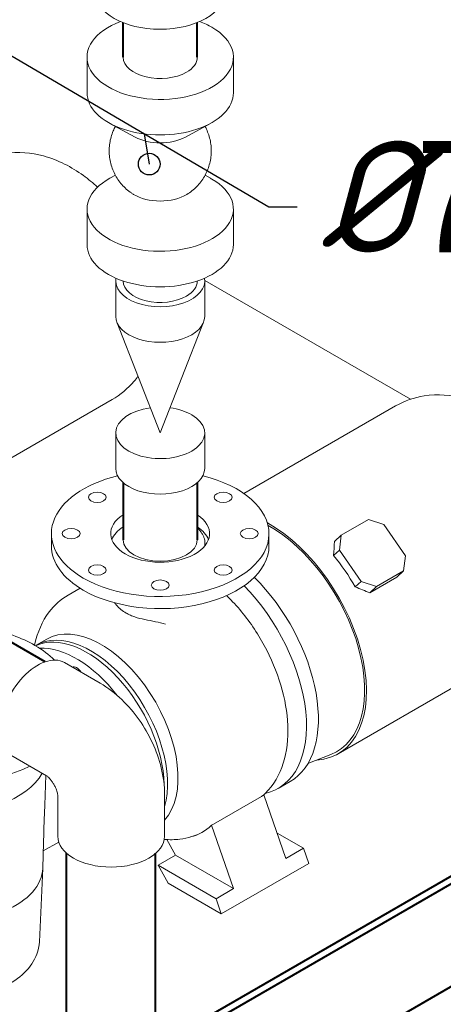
# Model space of a CAD drawing. Extents: x 4114239 to 5838486, y 780458 to 1383318.
# Tile 70 of 231: x 4361322 to 4362179, y 1049693 to 1051684. Entities that reach past the tile are written whole.
import ezdxf

# ---------------------------------------------------------------- set-up
doc = ezdxf.new("R2010")
doc.units = 0
doc.header["$MEASUREMENT"] = 0
doc.layers.add('Основные', color=160, linetype='Continuous', lineweight=40)
doc.styles.add('ГОСТ 250', font='isocpeui.ttf', dxfattribs={"height": 300})

msp = doc.modelspace()

# ---------------------------------------------------------------- linework, layer by layer
at = {"linetype": 'Continuous', "lineweight": 40, "extrusion": (5.55112e-17, 0.816497, 0.57735)}
for p, q in [((4361531.1666, 1051608.1128, 0), (4361531.1666, 1051677.8811)), ((4361681.1666, 1051608.1128), (4361681.1666, 1051678.1668)), ((4361531.1641, 1050747.9226), (4361531.145, 1050632.4674)), ((4361681.1641, 1050747.9183, 0), (4361681.145, 1050632.4426, 0)), ((4361373.4857, 1050385.9009, 0), (4360885.1686, 1050667.8309)), ((4361636.1751, 1049615.1593), (4363051.2844, 1050432.1731, 0)), ((4361619.694, 1049621.01), (4362881.7431, 1050349.6544)), ((4361718.1119, 1049454.6194), (4363141.2844, 1050276.2885)), ((4361416.9691, 1049593.1948), (4361416.9691, 1049998.8162, 0)), ((4361596.9691, 1049594.3299, 0), (4361596.9691, 1049998.8162, 0))]:
    msp.add_line(p, q, dxfattribs=at)
at = {"color": 0, "linetype": 'Continuous', "lineweight": 0, "extrusion": (5.55112e-17, 0.816497, 0.57735)}
for p, q in [((4361458.1666, 1051536.2611), (4361458.1666, 1051608.1128)), ((4361754.1666, 1051536.2611), (4361754.1666, 1051608.1128)), ((4361555.3357, 1051446.4238, 0), (4361504.5049, 1051474.162)), ((4361656.9975, 1051446.4238), (4361707.8283, 1051474.162, 0)), ((4361515.535, 1051369.2283), (4361504.5049, 1051363.2092, 0)), ((4361696.7982, 1051369.2283), (4361707.8283, 1051363.2092, 0)), ((4361458.1666, 1051229.2584), (4361458.1666, 1051301.1101)), ((4361754.1666, 1051229.2584), (4361754.1666, 1051301.1101)), ((4361516.1666, 1051083.646), (4361516.1666, 1051155.4977, 0)), ((4361531.1666, 1051155.4977), (4361531.1666, 1051155.5947, 0)), ((4361681.1666, 1051155.4977, 0), (4361681.1666, 1051155.5947, 0)), ((4362112.2857, 1050916.4923), (4361696.1403, 1051156.754, 0)), ((4361696.1666, 1051083.646, 0), (4361696.1666, 1051155.4977)), ((4361606.1471, 1050848.4925), (4361518.3904, 1051072.1666, 0)), ((4361606.1861, 1050848.4925), (4361693.9428, 1051072.1666)), ((4361509.1224, 1050915.8496), (4361117.7406, 1050689.8853)), ((4362082.2354, 1050902.9344), (4361775.577, 1050725.8851)), ((4361516.1666, 1050776.6433), (4361516.1666, 1050848.495)), ((4361696.1666, 1050776.6433, 0), (4361696.1666, 1050848.495, 0)), ((4361972.2597, 1050641.9331, 0), (4362027.1231, 1050673.6085)), ((4362027.1231, 1050673.6085), (4362058.4594, 1050663.4331)), ((4362058.4594, 1050663.4331), (4362102.0421, 1050599.7905)), ((4361386.1524, 1050644.8597), (4361386.1524, 1050620.3648)), ((4361826.1524, 1050644.8597), (4361826.1524, 1050620.3648)), ((4361958.3963, 1050629.0015), (4361972.2597, 1050641.9331, 0)), ((4361968.669, 1050611.5925), (4361972.2597, 1050641.9331, 0)), ((4361956.8848, 1050600.6004), (4361968.669, 1050611.5925)), ((4362012.2517, 1050547.9499), (4361968.669, 1050611.5925)), ((4362102.0421, 1050599.7905), (4362098.4514, 1050569.4499)), ((4362098.4514, 1050569.4499), (4362043.588, 1050537.7745)), ((4362084.9483, 1050556.8543, 0), (4362098.4514, 1050569.4499)), ((4362000.6839, 1050537.1596), (4362012.2517, 1050547.9499)), ((4362043.588, 1050537.7745), (4362012.2517, 1050547.9499)), ((4362030.0849, 1050525.1789, 0), (4362084.9483, 1050556.8543, 0)), ((4361419.9222, 1050520.5477, 0), (4361444.0611, 1050534.4843)), ((4362030.0849, 1050525.1789, 0), (4362043.588, 1050537.7745)), ((4361355.4382, 1050419.3803, 0), (4361376.6514, 1050431.6278)), ((4362357.6069, 1050425.9769), (4361966.2251, 1050200.0125, 0)), ((4361412.3353, 1050384.2557, 0), (4361484.4602, 1050342.6144)), ((4361304.3353, 1050197.1942, 0), (4361376.3956, 1050155.5902, 0)), ((4361904.9579, 1050180.2996), (4361951.4938, 1050198.6003)), ((4361372.751, 1050095.782), (4361374.7367, 1050156.5479, 0)), ((4361869.0624, 1050143.9156), (4361844.95, 1050129.9943, 0)), ((4361398.9691, 1050033.2836, 0), (4361398.9691, 1050116.4917)), ((4361614.9691, 1050033.2836, 0), (4361614.9691, 1050116.5662)), ((4361810.7897, 1050113.5919), (4361713.7009, 1050057.5376)), ((4361815.9854, 1050116.5916), (4361810.7897, 1050113.5919)), ((4361860.4856, 1049988.5265, 0), (4361815.9854, 1050116.5916)), ((4361713.7009, 1050057.5376), (4361709.9194, 1050055.3544)), ((4361709.9194, 1050055.3544), (4361754.4196, 1049927.2893)), ((4361895.841, 1050008.939), (4361842.7396, 1050039.597)), ((4361368.5934, 1049968.5501, 0), (4361370.2975, 1050020.7012)), ((4361400.8976, 1050021.5528, 0), (4361369.7375, 1050003.5625)), ((4361637.4178, 1049994.8403), (4361619.7901, 1050026.4633, 0)), ((4361637.4178, 1049994.8403), (4361602.0625, 1049974.4279)), ((4361754.4196, 1049927.2893), (4361637.4178, 1049994.8403)), ((4361895.841, 1050008.939), (4361860.4856, 1049988.5265, 0)), ((4361906.4886, 1049978.2966, 0), (4361895.841, 1050008.939)), ((4361622.1966, 1049938.3085), (4361602.0625, 1049974.4279)), ((4361602.0625, 1049974.4279), (4361719.0643, 1049906.8769, 0)), ((4361906.4886, 1049978.2966, 0), (4361729.7119, 1049876.2346)), ((4361361.7973, 1049819.687), (4361368.5609, 1049967.7213)), ((4361729.7119, 1049876.2346), (4361622.1966, 1049938.3085)), ((4361754.4196, 1049927.2893), (4361719.0643, 1049906.8769, 0)), ((4361719.0643, 1049906.8769, 0), (4361729.7119, 1049876.2346))]:
    msp.add_line(p, q, dxfattribs=at)
msp.add_line((4361573.763, 1051452.8864), (4361583.9758, 1051391.9198, 0))
at = {"color": 7, "lineweight": 25, "ltscale": 1000}
msp.add_lwpolyline([(4361883.4288, 1051304.9668), (4361825.7684, 1051304.9668), (4359970.7324, 1052393.8174)], dxfattribs=at)
msp.add_circle((4361583.9758, 1051391.9198, 0), 21.964)
at = {"color": 0, "linetype": 'Continuous', "lineweight": 0, "extrusion": (-2.41957e-17, 2.22045e-16, -1)}
msp.add_ellipse((4361605.8122, 1051740.0342), major_axis=(-131, 0), ratio=0.577350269, start_param=3.141592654, end_param=6.283185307, dxfattribs=at)
at = {"color": 0, "linetype": 'Continuous', "lineweight": 0, "extrusion": (1.10799e-16, 2.22045e-16, -1)}
for centre, major_axis, start_param, end_param in [((4361606.1666, 1051608.1128), (148, 0), 5.497787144, 10.424334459), ((4361606.1666, 1051608.1128), (148, 0), 5.28052723, 5.497787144), ((4361606.1666, 1051536.2611), (148, 0), 0, 3.141592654), ((4361606.1666, 1051477.4734), (74, 0), 0.813576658, 2.328015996), ((4361606.1666, 1051301.1101), (148, 0), 5.497787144, 10.238354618), ((4361606.1666, 1051301.1101), (148, 0), 5.46960865, 5.497787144), ((4361606.1666, 1051359.8978), (74, 0), 0.75876046, 2.382832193), ((4361606.1666, 1051229.2584), (148, 0), 0, 3.141592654)]:
    msp.add_ellipse(centre, major_axis=major_axis, ratio=0.577350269, start_param=start_param, end_param=end_param, dxfattribs=at)
at = {"color": 0, "linetype": 'Continuous', "lineweight": 0, "extrusion": (2.73488e-17, 1.66533e-16, -1)}
for centre, start_param, end_param in [((4361606.1666, 1051608.1128), 0.785398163, 3.141592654), ((4361606.1666, 1051608.1128), 0, 0.785398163), ((4361606.1666, 1051155.4977), 0.785398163, 3.141592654), ((4361606.1666, 1051155.4977), 0, 0.785398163)]:
    msp.add_ellipse(centre, major_axis=(75, 0), ratio=0.577350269, start_param=start_param, end_param=end_param, dxfattribs=at)
at = {"color": 0, "linetype": 'Continuous', "lineweight": 0, "extrusion": (1.01092e-16, 1.66533e-16, -1)}
for centre, start_param, end_param in [((4361606.1666, 1051155.4977), 6.173473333, 9.534489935), ((4361606.1666, 1051083.646), 0, 3.141592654), ((4361606.1666, 1050848.495), 5.497787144, 10.772592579), ((4361606.1666, 1050848.495), 4.935370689, 5.497787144), ((4361606.1666, 1050776.6433), 0, 3.141592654)]:
    msp.add_ellipse(centre, major_axis=(90, 0), ratio=0.577350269, start_param=start_param, end_param=end_param, dxfattribs=at)
at = {"color": 0, "linetype": 'Continuous', "lineweight": 0, "extrusion": (1.96046e-17, 2.22045e-16, -1)}
msp.add_ellipse((4361606.1666, 1050848.495), major_axis=(0.02, 0), ratio=0.577350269, start_param=0.222759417, end_param=2.918833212, dxfattribs=at)
at = {"color": 0, "linetype": 'Continuous', "lineweight": 0, "extrusion": (-7.45876e-17, 2.22045e-16, -1)}
for centre, major_axis, start_param, end_param in [((4361606.1524, 1050644.8597), (-220, 0), 5.497787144, 7.451398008), ((4361606.1524, 1050644.8597), (-220, 0), 1.973503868, 5.497787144), ((4361606.1524, 1050620.3648), (220, 0), 2.35619449, 3.141592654), ((4361606.1524, 1050620.3648), (220, 0), 0, 2.35619449)]:
    msp.add_ellipse(centre, major_axis=major_axis, ratio=0.577350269, start_param=start_param, end_param=end_param, dxfattribs=at)
at = {"color": 0, "linetype": 'Continuous', "lineweight": 0, "extrusion": (-1.13953e-16, 1.66533e-16, -1)}
for centre in [(4361478.8732, 1050718.3444), (4361733.4317, 1050718.3444), (4361426.1524, 1050644.8597), (4361786.1524, 1050644.8597), (4361478.8732, 1050571.375), (4361733.4317, 1050571.375, 0), (4361606.1524, 1050540.9367)]:
    msp.add_ellipse(centre, major_axis=(-18, 0), ratio=0.577350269, dxfattribs=at)
at = {"color": 0, "linetype": 'Continuous', "lineweight": 0, "extrusion": (2.53461e-16, 2.22045e-16, -1)}
for centre, major_axis, start_param, end_param in [((4361606.1524, 1050644.8597), (-100, 0), 5.497787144, 7.005933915), ((4361606.1524, 1050644.8597), (-100, 0), 2.418872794, 5.497787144), ((4361606.1524, 1050620.3648), (100, 0), 3.355348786, 3.864280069), ((4361606.1524, 1050620.3648), (100, 0), 5.56040427, 6.069429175)]:
    msp.add_ellipse(centre, major_axis=major_axis, ratio=0.577350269, start_param=start_param, end_param=end_param, dxfattribs=at)
at = {"color": 0, "linetype": 'Continuous', "lineweight": 0, "extrusion": (-6.29482e-17, 2.20052e-16, -1)}
for centre, major_axis, start_param, end_param in [((4361828.5393, 1050438.4913), (-137.6858, 238.4787), 0.756666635, 3.421407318), ((4361437.1539, 1050359.4942), (-9, 15.5885), 0.003873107, 1.56692322)]:
    msp.add_ellipse(centre, major_axis=major_axis, ratio=0.577350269, start_param=start_param, end_param=end_param, dxfattribs=at)
at = {"color": 0, "linetype": 'Continuous', "lineweight": 0, "extrusion": (-7.43708e-18, 1.23904e-16, -1)}
msp.add_ellipse((4361828.5393, 1050438.4913), major_axis=(-135.1185, 234.0321), ratio=0.577350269, start_param=0.76290524, end_param=3.227994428, dxfattribs=at)
at = {"color": 0, "linetype": 'Continuous', "lineweight": 0, "extrusion": (-9.36882e-17, 1.66549e-16, -1)}
msp.add_ellipse((4361606.145, 1050632.455, 0), major_axis=(-75, 0.0124), ratio=0.577460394, start_param=3.141592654, end_param=6.283185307, dxfattribs=at)
at = {"color": 0, "linetype": 'Continuous', "lineweight": 0, "extrusion": (2.33573e-17, 1.6547e-16, -1)}
msp.add_ellipse((4361834.0037, 1050441.6461), major_axis=(-80.6815, -355.1713), ratio=0.268321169, start_param=4.096998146, end_param=4.188423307, dxfattribs=at)
at = {"color": 0, "linetype": 'Continuous', "lineweight": 0, "extrusion": (-1.48742e-17, 2.47807e-16, -1)}
for centre, start_param, end_param in [((4361731.3766, 1050382.3943), 3.747175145, 3.75815064), ((4361731.3766, 1050382.3943), 4.268037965, 6.283185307), ((4361707.2642, 1050368.4731, 0), 4.286226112, 6.460022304)]:
    msp.add_ellipse(centre, major_axis=(137.6858, -238.4787), ratio=0.577350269, start_param=start_param, end_param=end_param, dxfattribs=at)
at = {"color": 0, "linetype": 'Continuous', "lineweight": 0, "extrusion": (4.0637e-17, 1.51659e-16, -1)}
msp.add_ellipse((4361862.687, 1050458.2064, 0), major_axis=(-137.6858, 238.4787), ratio=0.577350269, start_param=1.290352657, end_param=1.5730586, dxfattribs=at)
at = {"color": 0, "linetype": 'Continuous', "lineweight": 0, "extrusion": (-1.39039e-16, 2.02361e-16, -1)}
msp.add_ellipse((4361836.5069, 1050443.0913, 0), major_axis=(367.607, -83.5064), ratio=0.365678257, start_param=5.090771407, end_param=5.181970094, dxfattribs=at)
at = {"color": 0, "linetype": 'Continuous', "lineweight": 0, "extrusion": (7.67466e-17, 1.66533e-16, -1)}
for start_param, end_param in [(5.0365543, 5.497787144), (5.497787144, 5.759578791)]:
    msp.add_ellipse((4361177.391, 1050317.6815, 0), major_axis=(248.1409, 0), ratio=0.577350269, start_param=start_param, end_param=end_param, dxfattribs=at)
at = {"color": 0, "linetype": 'Continuous', "lineweight": 0, "extrusion": (-3.51927e-17, 1.71978e-16, -1)}
for centre, start_param, end_param in [((4361465.4382, 1050228.8547), 3.126810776, 5.777186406), ((4361486.6514, 1050241.1022), 3.141592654, 6.098633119), ((4361458.3671, 1050224.7722), 3.192275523, 5.481257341), ((4361437.1539, 1050212.5248, 0), 3.425104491, 4.481655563)]:
    msp.add_ellipse(centre, major_axis=(110, -190.5256), ratio=0.577350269, start_param=start_param, end_param=end_param, dxfattribs=at)
at = {"color": 0, "linetype": 'Continuous', "lineweight": 0, "extrusion": (-2.03185e-17, 7.58296e-17, -1)}
msp.add_ellipse((4361358.3353, 1050290.725), major_axis=(-54, -93.5307), ratio=0.577350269, start_param=0.785398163, end_param=3.141592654, dxfattribs=at)
at = {"color": 0, "linetype": 'Continuous', "lineweight": 0, "extrusion": (6.61289e-17, 1.66533e-16, -1)}
msp.add_ellipse((4361177.391, 1050282.1141), major_axis=(248.1409, 0), ratio=0.577350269, start_param=0.84282476, end_param=3.141592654, dxfattribs=at)
at = {"color": 0, "linetype": 'Continuous', "lineweight": 0, "extrusion": (1.38158e-16, 1.66533e-16, -1)}
msp.add_ellipse((4361177.391, 1050194.4067), major_axis=(198.5476, 0), ratio=0.577350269, start_param=0.296907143, end_param=3.141592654, dxfattribs=at)
at = {"color": 0, "linetype": 'Continuous', "lineweight": 0, "extrusion": (-9.07038e-17, 2.68126e-16, -1)}
msp.add_ellipse((4361553.8265, 1050279.8858), major_axis=(137.6858, -238.4787), ratio=0.577350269, start_param=6.138551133, end_param=6.444940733, dxfattribs=at)
at = {"color": 0, "linetype": 'Continuous', "lineweight": 0, "extrusion": (9.64266e-17, 1.66533e-16, -1)}
msp.add_ellipse((4361506.9691, 1050033.2836), major_axis=(-108, 0), ratio=0.577350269, start_param=3.141592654, end_param=6.283185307, dxfattribs=at)
at = {"color": 0, "linetype": 'Continuous', "lineweight": 0, "extrusion": (7.31982e-17, 2.22045e-16, -1)}
msp.add_ellipse((4361177.391, 1049970.6328), major_axis=(191.2364, 0), ratio=0.577350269, start_param=0.018864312, end_param=1.832228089, dxfattribs=at)
at = {"color": 0, "linetype": 'Continuous', "lineweight": 0}
for points, knots in [([(4361515.535, 1051468.1429), (4361513.9056, 1051465.1567, 0), (4361512.4223, 1051462.0872), (4361509.4249, 1051455.0112), (4361507.9969, 1051450.9536), (4361505.6607, 1051442.7083, 0), (4361504.748, 1051438.5046), (4361503.4545, 1051430.0329), (4361503.0713, 1051425.7484), (4361502.8406, 1051417.1816, 0), (4361502.9927, 1051412.8828, 0), (4361503.8283, 1051404.3537), (4361504.5135, 1051400.107, 0), (4361506.4025, 1051391.7479, 0), (4361507.61, 1051387.6193, 0), (4361510.5232, 1051379.5597), (4361512.2344, 1051375.6132), (4361516.1265, 1051367.9781, 0), (4361518.3148, 1051364.2747), (4361523.1255, 1051357.1824), (4361525.7572, 1051353.7798, 0), (4361531.4119, 1051347.3402, 0), (4361534.4459, 1051344.2909, 0), (4361540.8571, 1051338.604), (4361544.2465, 1051335.9554), (4361549.3144, 1051332.4806), (4361550.8772, 1051331.4701), (4361552.4656, 1051330.5028, 0)], [27.046085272, 27.046085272, 27.046085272, 27.046085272, 32.145621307, 32.145621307, 38.573055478, 38.573055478, 45.000486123, 45.000486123, 51.427914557, 51.427914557, 57.85534182, 57.85534182, 64.282768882, 64.282768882, 70.710196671, 70.710196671, 77.137626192, 77.137626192, 83.565058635, 83.565058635, 89.992495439, 89.992495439, 96.419938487, 96.419938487, 102.847390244, 102.847390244, 105.636958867, 105.636958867, 105.636958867, 105.636958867]), ([(4361659.8676, 1051330.5028, 0), (4361663.5322, 1051332.7344, 0), (4361667.0642, 1051335.1996), (4361673.7766, 1051340.5365), (4361676.9705, 1051343.418), (4361682.9638, 1051349.5436), (4361685.7749, 1051352.7996), (4361690.9606, 1051359.6226), (4361693.3452, 1051363.2027), (4361697.6428, 1051370.6171), (4361699.5641, 1051374.4658), (4361702.9071, 1051382.3568), (4361704.3352, 1051386.4144), (4361706.6717, 1051394.6597), (4361707.5845, 1051398.8633), (4361708.8783, 1051407.335, 0), (4361709.2617, 1051411.6194), (4361709.4927, 1051420.1862), (4361709.3407, 1051424.4851), (4361708.5053, 1051433.0142, 0), (4361707.8203, 1051437.2609), (4361705.9316, 1051445.62, 0), (4361704.7242, 1051449.7487), (4361701.8113, 1051457.8084, 0), (4361700.1002, 1051461.755), (4361697.7145, 1051466.4354), (4361697.2624, 1051467.2923), (4361696.7981, 1051468.1429)], [0, 0, 0, 0, 6.435830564, 6.435830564, 12.863278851, 12.863278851, 19.290735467, 19.290735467, 25.718182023, 25.718182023, 32.145621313, 32.145621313, 38.573055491, 38.573055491, 45.000486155, 45.000486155, 51.42791459, 51.42791459, 57.855341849, 57.855341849, 64.282768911, 64.282768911, 70.710196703, 70.710196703, 77.137626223, 77.137626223, 78.590198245, 78.590198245, 78.590198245, 78.590198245]), ([(4361479.4574, 1051345.2643), (4361470.3821, 1051353.6327, 0), (4361460.8491, 1051361.4976, 0), (4361426.9911, 1051386.0422), (4361400.3839, 1051400.1875, 0), (4361345.929, 1051414.8736), (4361319.1766, 1051417.5041, 0), (4361271.8081, 1051410.0412), (4361251.8001, 1051403.2278), (4361233.7509, 1051392.8071, 0)], [4.422255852, 4.422255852, 4.422255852, 4.422255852, 4.585272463, 4.585272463, 4.972778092, 4.972778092, 5.279173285, 5.279173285, 5.497787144, 5.497787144, 5.497787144, 5.497787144]), ([(4361509.1224, 1050915.8496), (4361525.9904, 1050925.5884), (4361541.0055, 1050938.3801), (4361555.9742, 1050956.0568), (4361558.6714, 1050959.5045, 0), (4361561.2153, 1050963.0144)], [2.3561944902, 2.3561944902, 2.3561944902, 2.3561944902, 2.560501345, 2.560501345, 2.6085490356, 2.6085490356, 2.6085490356, 2.6085490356]), ([(4362357.6069, 1050425.9769), (4362374.4749, 1050435.7156, 0), (4362389.49, 1050448.5074), (4362414.758, 1050478.3466, 0), (4362424.5517, 1050495.5271), (4362440.124, 1050534.3939), (4362444.5071, 1050556.1809), (4362448.2272, 1050605.1519), (4362445.7489, 1050632.2104), (4362433.973, 1050687.6896, 0), (4362423.9188, 1050715.9955, 0), (4362397.8101, 1050769.5048), (4362381.8155, 1050794.7149), (4362344.5587, 1050840.7089), (4362323.311, 1050861.4922, 0), (4362275.4756, 1050896.1694), (4362248.8684, 1050910.3148), (4362194.4135, 1050925.0009), (4362167.661, 1050927.6313, 0), (4362120.2926, 1050920.1685), (4362100.2846, 1050913.3551), (4362082.2354, 1050902.9344)], [2.35619449, 2.35619449, 2.35619449, 2.35619449, 2.560501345, 2.560501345, 2.782183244, 2.782183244, 3.057756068, 3.057756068, 3.413973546, 3.413973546, 3.806732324, 3.806732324, 4.194985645, 4.194985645, 4.585272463, 4.585272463, 4.972778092, 4.972778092, 5.279173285, 5.279173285, 5.497787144, 5.497787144, 5.497787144, 5.497787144]), ([(4361696.0623, 1050619.5865), (4361696.1013, 1050619.8023), (4361696.1382, 1050620.0177, 0), (4361696.4792, 1050622.1336), (4361696.6144, 1050624.0035, 0), (4361696.5961, 1050627.5841), (4361696.4406, 1050629.4607), (4361695.7854, 1050633.2749), (4361695.2856, 1050635.2125), (4361693.9476, 1050639.0476, 0), (4361693.1092, 1050640.9459), (4361691.1563, 1050644.6093), (4361690.042, 1050646.3744), (4361687.6554, 1050649.687), (4361686.2726, 1050651.3878, 0), (4361683.6084, 1050654.2727), (4361682.4169, 1050655.4616), (4361681.1488, 1050656.6295, 0)], [180.340970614, 180.340970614, 180.340970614, 180.340970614, 180.866221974, 180.866221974, 185.50857805, 185.50857805, 190.16896117, 190.16896117, 194.82934429, 194.82934429, 199.489727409, 199.489727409, 204.150110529, 204.150110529, 208.810792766, 208.810792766, 212.100245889, 212.100245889, 212.100245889, 212.100245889]), ([(4361352.2479, 1050419.3328), (4361352.4263, 1050420.212), (4361352.6103, 1050421.0892, 0), (4361357.9117, 1050445.5302, 0), (4361367.2535, 1050467.8535, 0), (4361392.0736, 1050500.3073), (4361405.0659, 1050511.9704), (4361419.9222, 1050520.5477, 0)], [6.4899193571, 6.4899193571, 6.4899193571, 6.4899193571, 6.5021988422, 6.5021988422, 6.832819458, 6.832819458, 7.0685834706, 7.0685834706, 7.0685834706, 7.0685834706]), ([(4361740.3931, 1050519.7344, 0), (4361744.5455, 1050515.7388), (4361748.6295, 1050511.6194), (4361772.3273, 1050486.5952), (4361790.2315, 1050463.0235), (4361820.9008, 1050412.8116), (4361833.7027, 1050386.2121), (4361853.1704, 1050331.9759, 0), (4361859.8107, 1050304.3479), (4361865.7206, 1050250.0382), (4361864.9513, 1050223.3385), (4361854.3932, 1050174.662, 0), (4361845.0514, 1050152.3387), (4361825.6641, 1050126.9886), (4361820.1877, 1050120.9933), (4361814.1787, 1050115.5485)], [1.892524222, 1.892524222, 1.892524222, 1.892524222, 1.963738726, 1.963738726, 2.313391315, 2.313391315, 2.659858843, 2.659858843, 3.008311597, 3.008311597, 3.360606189, 3.360606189, 3.691226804, 3.691226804, 3.80301772, 3.80301772, 3.80301772, 3.80301772]), ([(4361513.794, 1050505.0831), (4361514.9546, 1050503.5116), (4361516.2106, 1050501.9523), (4361520.2584, 1050497.3407, 0), (4361523.3259, 1050494.3653, 0), (4361529.919, 1050488.9872), (4361533.4128, 1050486.5638), (4361540.0255, 1050482.7337), (4361543.0191, 1050481.2296), (4361549.0246, 1050478.6215), (4361551.9962, 1050477.5016), (4361561.3242, 1050474.4204), (4361567.901, 1050472.8228, 0), (4361581.9924, 1050469.8546), (4361589.323, 1050468.5336), (4361603.6265, 1050465.5458), (4361610.2906, 1050463.9837, 0), (4361616.9496, 1050461.9524)], [-65.176849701, -65.176849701, -65.176849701, -65.176849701, -61.032925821, -61.032925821, -52.690836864, -52.690836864, -44.779175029, -44.779175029, -38.766337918, -38.766337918, -33.264461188, -33.264461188, -22.083897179, -22.083897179, -10.446954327, -10.446954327, -0.001653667, -0.001653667, -0.001653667, -0.001653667]), ([(4361484.4602, 1050342.6144), (4361500.9545, 1050333.0914, 0), (4361515.4908, 1050321.7897), (4361541.6929, 1050296.8314), (4361553.3452, 1050283.1429), (4361573.9663, 1050253.9375), (4361582.9257, 1050238.4192), (4361597.9078, 1050205.9582, 0), (4361603.9362, 1050189.0227), (4361612.4498, 1050153.8519), (4361614.9691, 1050135.6122, 0), (4361614.9691, 1050116.5662)], [1.570796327, 1.570796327, 1.570796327, 1.570796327, 1.884955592, 1.884955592, 2.199114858, 2.199114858, 2.513274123, 2.513274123, 2.827433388, 2.827433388, 3.141592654, 3.141592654, 3.141592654, 3.141592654]), ([(4361376.3745, 1050155.6036, 0), (4361376.3745, 1050155.6036, 0), (4361376.608, 1050155.4563), (4361377.5144, 1050154.7729), (4361378.2842, 1050154.1463), (4361380.1365, 1050152.4294), (4361381.2205, 1050151.3383), (4361383.5671, 1050148.7195), (4361384.8353, 1050147.1765), (4361387.414, 1050143.7168), (4361388.7238, 1050141.7865), (4361391.2212, 1050137.7137), (4361392.4047, 1050135.567), (4361394.4978, 1050131.3226, 0), (4361395.4092, 1050129.2246), (4361396.8857, 1050125.3573), (4361397.4621, 1050123.5787, 0), (4361398.2979, 1050120.5532), (4361398.5704, 1050119.2859, 0), (4361398.8948, 1050117.4061), (4361398.9512, 1050116.779), (4361398.9692, 1050116.4972, 0), (4361398.9702, 1050116.4667), (4361398.9702, 1050116.4667)], [1.60959514, 1.60959514, 1.60959514, 1.60959514, 1.72259757, 1.72259757, 1.864688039, 1.864688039, 2.007271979, 2.007271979, 2.15549328, 2.15549328, 2.310390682, 2.310390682, 2.469234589, 2.469234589, 2.626921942, 2.626921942, 2.778828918, 2.778828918, 2.923771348, 2.923771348, 3.065172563, 3.065172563, 3.102793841, 3.102793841, 3.102793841, 3.102793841]), ([(4361372.751, 1050095.782, 0), (4361372.7304, 1050095.1521, 0), (4361372.7093, 1050094.5235), (4361372.5114, 1050088.7713, 0), (4361372.3039, 1050083.742), (4361371.8864, 1050073.9768), (4361371.6768, 1050069.24, 0), (4361371.3012, 1050060.154), (4361371.1355, 1050055.805), (4361371.0012, 1050051.6884), (4361370.8721, 1050047.7307), (4361370.7716, 1050043.9782), (4361370.6165, 1050036.9392, 0), (4361370.5616, 1050033.6526, 0), (4361370.4599, 1050027.5684, 0), (4361370.4127, 1050024.7697), (4361370.3287, 1050021.6994), (4361370.3137, 1050021.1955), (4361370.2975, 1050020.7012)], [-23.655317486, -23.655317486, -23.655317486, -23.655317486, -22.728248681, -22.728248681, -15.152165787, -15.152165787, -7.576082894, -7.576082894, 0, 0, 0, 7.283627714, 7.283627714, 14.567255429, 14.567255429, 21.850883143, 21.850883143, 23.314422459, 23.314422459, 23.314422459, 23.314422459]), ([(4361693.2425, 1050042.4314, 0), (4361678.5803, 1050034.3277), (4361662.3267, 1050029.2631, 0), (4361635.3959, 1050025.9863), (4361624.8506, 1050025.9087), (4361614.3951, 1050026.8632)], [3.9377841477, 3.9377841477, 3.9377841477, 3.9377841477, 4.1680286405, 4.1680286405, 4.3139602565, 4.3139602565, 4.3139602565, 4.3139602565]), ([(4361051.7584, 1049736.0873), (4361056.6522, 1049733.2286), (4361061.7592, 1049730.5654), (4361083.3587, 1049720.4973), (4361101.4422, 1049714.7512), (4361139.2972, 1049707.1671), (4361159.0471, 1049705.3025), (4361198.3995, 1049705.4847), (4361217.9936, 1049707.5093), (4361255.424, 1049715.3516), (4361273.2448, 1049721.1834, 0), (4361305.4859, 1049736.5559, 0), (4361319.9025, 1049746.1203), (4361342.8246, 1049768.4345), (4361351.6385, 1049781.0853, 0), (4361359.6938, 1049803.0343, 0), (4361361.4151, 1049811.3229), (4361361.7973, 1049819.687)], [1.564926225, 1.564926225, 1.564926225, 1.564926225, 1.676983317, 1.676983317, 2.022187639, 2.022187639, 2.364214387, 2.364214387, 2.704310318, 2.704310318, 3.046491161, 3.046491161, 3.391673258, 3.391673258, 3.71818963, 3.71818963, 3.90061813, 3.90061813, 3.90061813, 3.90061813])]:
    msp.add_open_spline(points, degree=3, knots=knots, dxfattribs=at)
msp.add_open_spline([(4361696.1333, 1050619.6708), (4361696.1953, 1050620.2318), (4361696.261, 1050620.7811), (4361696.33, 1050621.3183)], degree=3, dxfattribs=at)

# ---------------------------------------------------------------- texts
at = {"layer": 'Основные', "color": 0, "insert": (4361929.7374, 1051210.3937), "char_height": 225, "attachment_point": 7, "style": 'ГОСТ 250'}
msp.add_mtext('%%C{\\fArial Narrow|b0|i0|c0|p34;75}', dxfattribs=at)

doc.saveas('drawing.dxf')
